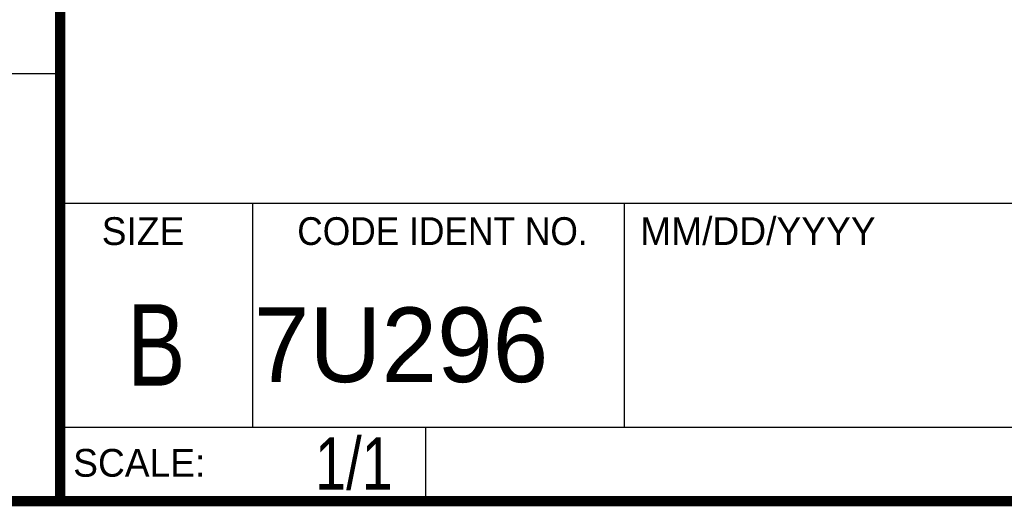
# Model space of a CAD drawing. Header units: inches. Extents: x 0.2 to 16.8, y 0.1 to 10.8.
# Tile 13 of 20: x 12.988 to 14.874, y 0.249 to 1.181. Entities that reach past the tile are written whole.
import ezdxf
from ezdxf.enums import TextEntityAlignment as Align

# ---------------------------------------------------------------- set-up
doc = ezdxf.new("R2010")
doc.units = ezdxf.units.IN
doc.header["$LTSCALE"] = 0.935
doc.header["$MEASUREMENT"] = 0
doc.layers.get('0').update_dxf_attribs({"linetype": 'CONTINUOUS'})
doc.styles.get("Standard").update_dxf_attribs({"font": 'txt', "width": 0.8})

msp = doc.modelspace()

# ---------------------------------------------------------------- linework, layer by layer
at = {"color": 2, "linetype": 'CONTINUOUS'}
for p, q in [((13.0652, 1.9695), (13.0652, 0.2605)), ((13.0653, 1.0776), (11.482, 1.0776)), ((13.0652, 0.8295), (16.745, 0.8295)), ((13.434, 0.8295), (13.434, 0.4005)), ((14.146, 0.8295), (14.146, 0.4005)), ((13.0652, 0.4005), (16.745, 0.4005)), ((13.765, 0.4005), (13.765, 0.2605)), ((13.0652, 0.2605), (16.745, 0.2605))]:
    msp.add_line(p, q, dxfattribs=at)
at = {"color": 7, "linetype": 'CONTINUOUS', "const_width": 0.02}
for points in [[(13.0653, 1.9707), (13.0653, 0.2586)], [(0.25, 0.2586), (16.75, 0.2586)]]:
    msp.add_lwpolyline(points, dxfattribs=at)

# ---------------------------------------------------------------- texts
at = {"color": 2, "linetype": 'CONTINUOUS'}
for s, p in [('SIZE', (13.1451, 0.7494)), ('MM/DD/YYYY', (14.1765, 0.7494)), ('SCALE:', (13.0904, 0.3053))]:
    msp.add_text(s, height=0.05325, dxfattribs=at).set_placement(p)
at = {"color": 2, "linetype": 'CONTINUOUS', "width": 0.95}
msp.add_text('CODE IDENT NO.', height=0.053254, dxfattribs=at).set_placement((13.7978, 0.7494), align=Align.CENTER)
at = {"color": 7, "linetype": 'CONTINUOUS', "width": 0.8}
msp.add_text('B', height=0.1562, dxfattribs=at).set_placement((13.2497, 0.4798), align=Align.CENTER)
at = {"color": 7, "linetype": 'CONTINUOUS'}
msp.add_text('7U296', height=0.14316, dxfattribs=at).set_placement((13.4363, 0.4866))
at = {"color": 7, "linetype": 'CONTINUOUS', "width": 0.8}
msp.add_text('1/1', height=0.1, dxfattribs=at).set_placement((13.7025, 0.2805), align=Align.RIGHT)

doc.saveas('drawing.dxf')
